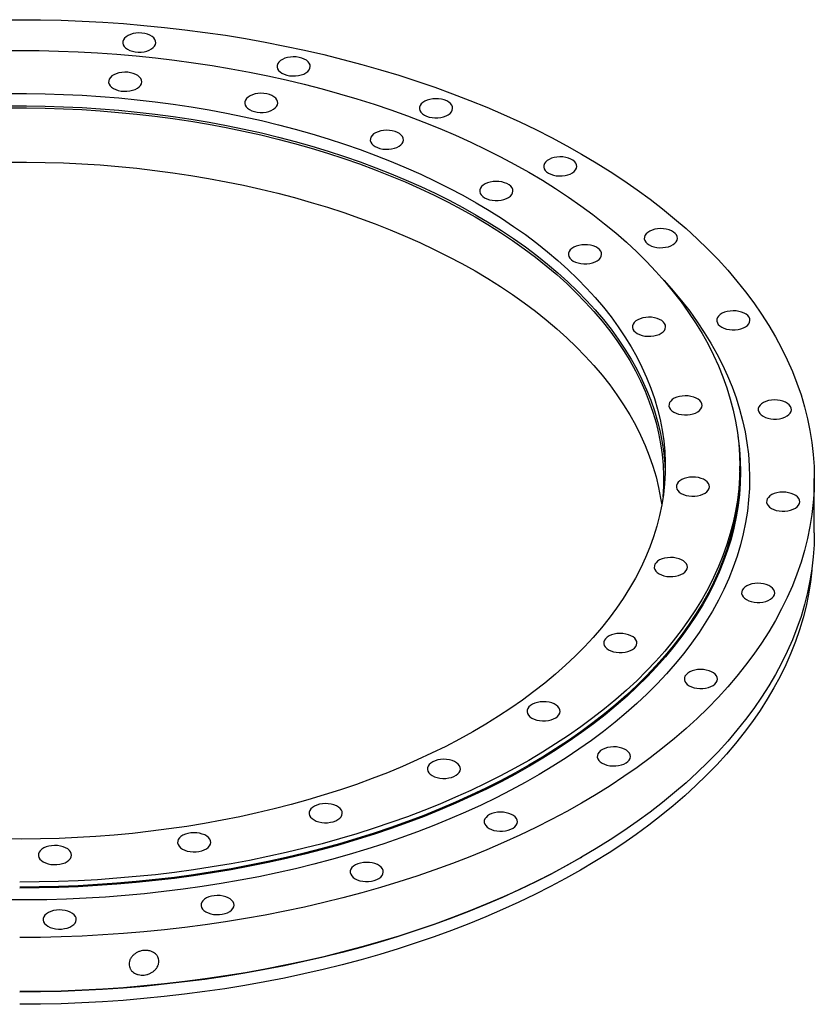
# Model space of a CAD drawing. Header units: millimetres. Extents: x -420 to 5022, y 5168 to 9189.
# Tile 4 of 4: x 3327 to 3854, y 6856 to 7509. Entities that reach past the tile are written whole.
import ezdxf

# ---------------------------------------------------------------- set-up
doc = ezdxf.new("R2010")
doc.units = ezdxf.units.MM
doc.header["$LTSCALE"] = 20

msp = doc.modelspace()

# ---------------------------------------------------------------- linework, layer by layer
at = {"color": 7, "linetype": 'Continuous', "lineweight": 25}
for p, q in [((3804.8, 7209.74), (3804.8, 7213)), ((3854.3, 7168.91), (3854.3, 7204.84)), ((3699.16, 6953.21), (3699.86, 6953.62))]:
    msp.add_line(p, q, dxfattribs=at)
at = {"color": 7, "linetype": 'Continuous', "lineweight": 25, "flags": 128}
for points in [[(3313, 7509.25), (3326.8, 7509.36), (3340.61, 7509.25), (3354.41, 7508.94), (3368.19, 7508.42), (3381.94, 7507.69), (3395.66, 7506.75), (3409.32, 7505.61), (3422.93, 7504.26), (3436.48, 7502.7), (3449.95, 7500.94), (3463.33, 7498.98), (3476.62, 7496.82), (3489.81, 7494.45), (3502.89, 7491.89), (3515.84, 7489.13), (3528.67, 7486.18), (3541.36, 7483.03), (3553.9, 7479.69), (3566.28, 7476.17), (3578.51, 7472.45), (3590.55, 7468.56), (3602.42, 7464.48), (3614.1, 7460.23), (3625.58, 7455.8), (3636.86, 7451.2), (3647.93, 7446.43), (3658.77, 7441.49), (3669.39, 7436.4), (3679.77, 7431.14), (3689.91, 7425.73), (3699.8, 7420.16)], [(3398.42, 7489.71), (3399.93, 7488.98), (3401.65, 7488.42), (3403.51, 7488.05), (3405.45, 7487.87), (3407.43, 7487.89), (3409.36, 7488.12), (3411.19, 7488.55), (3412.86, 7489.15), (3414.31, 7489.92), (3415.51, 7490.83), (3416.4, 7491.84), (3416.97, 7492.93), (3417.19, 7494.06), (3417.06, 7495.2), (3416.58, 7496.3), (3415.76, 7497.34), (3414.64, 7498.27), (3413.24, 7499.08), (3411.62, 7499.73), (3409.83, 7500.2), (3407.92, 7500.48), (3405.95, 7500.55), (3403.99, 7500.42), (3402.1, 7500.1), (3400.34, 7499.58), (3398.77, 7498.89), (3397.44, 7498.05), (3396.39, 7497.09), (3395.66, 7496.03), (3395.26, 7494.91), (3395.22, 7493.78), (3395.53, 7492.65), (3396.18, 7491.58), (3397.15, 7490.59), (3398.42, 7489.71)], [(3313.86, 7488.84), (3326.8, 7488.95), (3339.75, 7488.84), (3352.68, 7488.54), (3365.6, 7488.04), (3378.49, 7487.33), (3391.33, 7486.42), (3404.14, 7485.31), (3416.88, 7484), (3429.56, 7482.49), (3442.16, 7480.79), (3454.68, 7478.89), (3467.11, 7476.79), (3479.43, 7474.5), (3491.64, 7472.02), (3503.73, 7469.35), (3515.69, 7466.49), (3527.51, 7463.44), (3539.19, 7460.21), (3550.7, 7456.8), (3562.06, 7453.21), (3573.24, 7449.45), (3584.24, 7445.51), (3595.05, 7441.4), (3605.67, 7437.12), (3616.08, 7432.68), (3626.28, 7428.08), (3636.25, 7423.32), (3646.01, 7418.4), (3655.52, 7413.34), (3664.8, 7408.12)], [(3500.9, 7473.86), (3502.41, 7473.13), (3504.13, 7472.57), (3505.99, 7472.19), (3507.94, 7472.02), (3509.91, 7472.04), (3511.84, 7472.27), (3513.67, 7472.69), (3515.34, 7473.3), (3516.8, 7474.07), (3517.99, 7474.97), (3518.89, 7475.99), (3519.45, 7477.08), (3519.67, 7478.21), (3519.54, 7479.34), (3519.06, 7480.45), (3518.24, 7481.49), (3517.12, 7482.42), (3515.73, 7483.23), (3514.1, 7483.87), (3512.31, 7484.35), (3510.4, 7484.62), (3508.43, 7484.7), (3506.47, 7484.57), (3504.58, 7484.25), (3502.82, 7483.73), (3501.25, 7483.04), (3499.92, 7482.2), (3498.87, 7481.23), (3498.14, 7480.18), (3497.75, 7479.06), (3497.7, 7477.92), (3498.01, 7476.8), (3498.66, 7475.73), (3499.63, 7474.74), (3500.9, 7473.86)], [(3389.03, 7463.67), (3390.54, 7462.94), (3392.26, 7462.38), (3394.12, 7462), (3396.07, 7461.82), (3398.04, 7461.85), (3399.97, 7462.08), (3401.8, 7462.5), (3403.47, 7463.11), (3404.93, 7463.87), (3406.12, 7464.78), (3407.02, 7465.79), (3407.59, 7466.88), (3407.81, 7468.02), (3407.67, 7469.15), (3407.19, 7470.26), (3406.38, 7471.29), (3405.25, 7472.23), (3403.86, 7473.03), (3402.24, 7473.68), (3400.44, 7474.15), (3398.53, 7474.43), (3396.56, 7474.51), (3394.6, 7474.38), (3392.71, 7474.05), (3390.96, 7473.54), (3389.39, 7472.85), (3388.06, 7472.01), (3387.01, 7471.04), (3386.27, 7469.98), (3385.88, 7468.87), (3385.83, 7467.73), (3386.14, 7466.61), (3386.79, 7465.53), (3387.77, 7464.54), (3389.03, 7463.67)], [(3319.12, 7460.33), (3331.41, 7460.36), (3343.7, 7460.18), (3355.98, 7459.8), (3368.23, 7459.21), (3380.45, 7458.42), (3392.62, 7457.43), (3404.74, 7456.24), (3416.8, 7454.85), (3428.78, 7453.26), (3440.67, 7451.48), (3452.48, 7449.49), (3464.18, 7447.31), (3475.76, 7444.94), (3487.23, 7442.38), (3498.56, 7439.63), (3509.75, 7436.69), (3520.79, 7433.57), (3531.67, 7430.27), (3542.38, 7426.78), (3552.92, 7423.13), (3563.27, 7419.3), (3573.42, 7415.29), (3583.37, 7411.13), (3593.11, 7406.8), (3602.63, 7402.31), (3611.92, 7397.66), (3620.98, 7392.86), (3629.8, 7387.92)], [(3479.4, 7449.69), (3480.91, 7448.96), (3482.62, 7448.4), (3484.49, 7448.02), (3486.43, 7447.84), (3488.41, 7447.87), (3490.34, 7448.1), (3492.17, 7448.52), (3493.84, 7449.13), (3495.29, 7449.9), (3496.49, 7450.8), (3497.38, 7451.82), (3497.95, 7452.91), (3498.17, 7454.04), (3498.04, 7455.17), (3497.56, 7456.28), (3496.74, 7457.31), (3495.62, 7458.25), (3494.22, 7459.05), (3492.6, 7459.7), (3490.81, 7460.17), (3488.89, 7460.45), (3486.93, 7460.53), (3484.97, 7460.4), (3483.08, 7460.07), (3481.32, 7459.56), (3479.75, 7458.87), (3478.42, 7458.03), (3477.37, 7457.06), (3476.64, 7456.01), (3476.24, 7454.89), (3476.2, 7453.75), (3476.51, 7452.63), (3477.16, 7451.55), (3478.13, 7450.56), (3479.4, 7449.69)], [(3595.43, 7446.06), (3596.94, 7445.33), (3598.66, 7444.76), (3600.52, 7444.39), (3602.47, 7444.21), (3604.44, 7444.24), (3606.37, 7444.46), (3608.2, 7444.89), (3609.87, 7445.49), (3611.33, 7446.26), (3612.52, 7447.17), (3613.42, 7448.18), (3613.99, 7449.27), (3614.21, 7450.4), (3614.07, 7451.54), (3613.59, 7452.64), (3612.78, 7453.68), (3611.65, 7454.62), (3610.26, 7455.42), (3608.64, 7456.07), (3606.84, 7456.54), (3604.93, 7456.82), (3602.96, 7456.89), (3601, 7456.77), (3599.11, 7456.44), (3597.36, 7455.92), (3595.79, 7455.23), (3594.46, 7454.39), (3593.41, 7453.43), (3592.67, 7452.37), (3592.28, 7451.26), (3592.23, 7450.12), (3592.54, 7448.99), (3593.19, 7447.92), (3594.17, 7446.93), (3595.43, 7446.06)], [(3319.12, 7452.17), (3331.41, 7452.19), (3343.7, 7452.01), (3355.98, 7451.63), (3368.23, 7451.05), (3380.45, 7450.26), (3392.62, 7449.27), (3404.74, 7448.08), (3416.8, 7446.69), (3428.78, 7445.1), (3440.67, 7443.31), (3452.48, 7441.33), (3464.18, 7439.15), (3475.76, 7436.78), (3487.23, 7434.21), (3498.56, 7431.46), (3509.75, 7428.53), (3520.79, 7425.4), (3531.67, 7422.1), (3542.38, 7418.62), (3552.92, 7414.96), (3563.27, 7411.13), (3573.42, 7407.13), (3583.37, 7402.96), (3593.11, 7398.63), (3602.63, 7394.14), (3611.92, 7389.5), (3620.98, 7384.7), (3629.8, 7379.75)], [(3319.14, 7450.77), (3331.4, 7450.8), (3343.66, 7450.62), (3355.91, 7450.24), (3368.13, 7449.66), (3380.32, 7448.87), (3392.47, 7447.88), (3404.56, 7446.69), (3416.59, 7445.31), (3428.54, 7443.72), (3440.41, 7441.94), (3452.18, 7439.96), (3463.86, 7437.78), (3475.42, 7435.42), (3486.85, 7432.86), (3498.16, 7430.12), (3509.32, 7427.19), (3520.34, 7424.07), (3531.19, 7420.78), (3541.88, 7417.3), (3552.39, 7413.65), (3562.71, 7409.83), (3572.84, 7405.84), (3582.77, 7401.68), (3592.49, 7397.36), (3601.99, 7392.88), (3611.26, 7388.25), (3620.3, 7383.46), (3629.09, 7378.53)], [(3562.75, 7425.17), (3564.27, 7424.44), (3565.98, 7423.88), (3567.84, 7423.5), (3569.79, 7423.33), (3571.76, 7423.35), (3573.69, 7423.58), (3575.52, 7424), (3577.19, 7424.61), (3578.65, 7425.38), (3579.84, 7426.28), (3580.74, 7427.3), (3581.31, 7428.39), (3581.53, 7429.52), (3581.39, 7430.65), (3580.91, 7431.76), (3580.1, 7432.8), (3578.97, 7433.73), (3577.58, 7434.54), (3575.96, 7435.18), (3574.16, 7435.66), (3572.25, 7435.93), (3570.28, 7436.01), (3568.32, 7435.88), (3566.44, 7435.56), (3564.68, 7435.04), (3563.11, 7434.35), (3561.78, 7433.51), (3560.73, 7432.54), (3559.99, 7431.49), (3559.6, 7430.37), (3559.56, 7429.23), (3559.86, 7428.11), (3560.52, 7427.04), (3561.49, 7426.05), (3562.75, 7425.17)], [(3699.8, 7420.16), (3709.44, 7414.45), (3718.81, 7408.6), (3727.92, 7402.61), (3736.75, 7396.48), (3745.3, 7390.22), (3753.56, 7383.83), (3761.53, 7377.32), (3769.2, 7370.69), (3776.57, 7363.95), (3783.63, 7357.1), (3790.38, 7350.14), (3796.81, 7343.09), (3802.92, 7335.94), (3808.7, 7328.7), (3814.15, 7321.37), (3819.27, 7313.97), (3824.05, 7306.49), (3828.49, 7298.94), (3832.58, 7291.33), (3836.33, 7283.65), (3839.73, 7275.93), (3842.78, 7268.15), (3845.47, 7260.33), (3847.81, 7252.47), (3849.79, 7244.58), (3851.41, 7236.67), (3852.68, 7228.73), (3853.58, 7220.77), (3854.12, 7212.81), (3854.3, 7204.84), (3854.12, 7196.87), (3853.58, 7188.9), (3852.68, 7180.94), (3851.41, 7173.01), (3849.79, 7165.09), (3847.81, 7157.2), (3845.47, 7149.34), (3842.78, 7141.52), (3839.73, 7133.75), (3836.33, 7126.02), (3832.58, 7118.35), (3828.49, 7110.74), (3824.05, 7103.19), (3819.27, 7095.71), (3814.15, 7088.3), (3808.7, 7080.98), (3802.92, 7073.74), (3796.81, 7066.59), (3790.38, 7059.53), (3783.63, 7052.58), (3776.57, 7045.73), (3769.2, 7038.98), (3761.53, 7032.36), (3753.56, 7025.85), (3745.3, 7019.46), (3736.75, 7013.2), (3727.92, 7007.07), (3718.81, 7001.07), (3709.44, 6995.22), (3699.8, 6989.51), (3689.91, 6983.95), (3679.77, 6978.54), (3669.39, 6973.28), (3658.77, 6968.18), (3647.93, 6963.25), (3636.86, 6958.48), (3625.58, 6953.87), (3614.1, 6949.45), (3602.42, 6945.19), (3590.55, 6941.12), (3578.51, 6937.22), (3566.28, 6933.51), (3553.9, 6929.98), (3541.36, 6926.64), (3528.67, 6923.5), (3515.84, 6920.54), (3502.89, 6917.78), (3489.81, 6915.22), (3476.62, 6912.86), (3463.33, 6910.69), (3449.95, 6908.73), (3436.48, 6906.97), (3422.93, 6905.42), (3409.32, 6904.07), (3395.66, 6902.92), (3381.94, 6901.99), (3368.19, 6901.26), (3354.41, 6900.74), (3340.61, 6900.42), (3326.8, 6900.32)], [(3677.88, 7407.51), (3679.4, 7406.78), (3681.11, 7406.22), (3682.97, 7405.84), (3684.92, 7405.66), (3686.89, 7405.69), (3688.82, 7405.92), (3690.65, 7406.34), (3692.32, 7406.95), (3693.78, 7407.72), (3694.97, 7408.62), (3695.87, 7409.64), (3696.44, 7410.73), (3696.66, 7411.86), (3696.53, 7412.99), (3696.04, 7414.1), (3695.23, 7415.13), (3694.11, 7416.07), (3692.71, 7416.88), (3691.09, 7417.52), (3689.29, 7417.99), (3687.38, 7418.27), (3685.41, 7418.35), (3683.45, 7418.22), (3681.57, 7417.89), (3679.81, 7417.38), (3678.24, 7416.69), (3676.91, 7415.85), (3675.86, 7414.88), (3675.13, 7413.83), (3674.73, 7412.71), (3674.69, 7411.57), (3674.99, 7410.45), (3675.65, 7409.37), (3676.62, 7408.38), (3677.88, 7407.51)], [(3319.14, 7414.84), (3331.4, 7414.87), (3343.66, 7414.69), (3355.91, 7414.31), (3368.13, 7413.73), (3380.32, 7412.94), (3392.47, 7411.95), (3404.56, 7410.77), (3416.59, 7409.38), (3428.54, 7407.79), (3440.41, 7406.01), (3452.18, 7404.03), (3463.86, 7401.86), (3475.42, 7399.49), (3486.85, 7396.94), (3498.16, 7394.19), (3509.32, 7391.26), (3520.34, 7388.15), (3531.19, 7384.85), (3541.88, 7381.38), (3552.39, 7377.73), (3562.71, 7373.9), (3572.84, 7369.91), (3582.77, 7365.76), (3592.49, 7361.43), (3601.99, 7356.96), (3611.26, 7352.32), (3620.3, 7347.53), (3629.09, 7342.6)], [(3664.8, 7408.12), (3673.83, 7402.77), (3682.6, 7397.27), (3691.12, 7391.64), (3699.36, 7385.88), (3707.34, 7380), (3715.03, 7373.99), (3722.44, 7367.86), (3729.56, 7361.62), (3736.38, 7355.27), (3742.91, 7348.81), (3749.12, 7342.26), (3755.03, 7335.61), (3760.63, 7328.87), (3765.9, 7322.04), (3770.86, 7315.14), (3775.48, 7308.16), (3779.78, 7301.11), (3783.75, 7294), (3787.38, 7286.83), (3790.68, 7279.6), (3793.63, 7272.32), (3796.24, 7265), (3798.51, 7257.65), (3800.43, 7250.25), (3802, 7242.84), (3803.23, 7235.4), (3804.1, 7227.94), (3804.63, 7220.47), (3804.8, 7213), (3804.63, 7205.53), (3804.1, 7198.06), (3803.23, 7190.61), (3802, 7183.17), (3800.43, 7175.75), (3798.51, 7168.36), (3796.24, 7161), (3793.63, 7153.68), (3790.68, 7146.41), (3787.38, 7139.18), (3783.75, 7132.01), (3779.78, 7124.89), (3775.48, 7117.84), (3770.86, 7110.87), (3765.9, 7103.96), (3760.63, 7097.14), (3755.03, 7090.4), (3749.12, 7083.75), (3742.91, 7077.19), (3736.38, 7070.74), (3729.56, 7064.39), (3722.44, 7058.15), (3715.03, 7052.02), (3707.34, 7046.01), (3699.36, 7040.12), (3691.12, 7034.36), (3682.6, 7028.73), (3673.83, 7023.24), (3664.8, 7017.88), (3655.52, 7012.67), (3646.01, 7007.6), (3636.25, 7002.69), (3626.28, 6997.93), (3616.08, 6993.33), (3605.67, 6988.88), (3595.05, 6984.61), (3584.24, 6980.5), (3573.24, 6976.56), (3562.06, 6972.79), (3550.7, 6969.2), (3539.19, 6965.79), (3527.51, 6962.56), (3515.69, 6959.52), (3503.73, 6956.66), (3491.64, 6953.99), (3479.43, 6951.5), (3467.11, 6949.21), (3454.68, 6947.12), (3442.16, 6945.22), (3429.56, 6943.51), (3416.88, 6942), (3404.14, 6940.69), (3391.33, 6939.59), (3378.49, 6938.68), (3365.6, 6937.97), (3352.68, 6937.46), (3339.75, 6937.16), (3326.8, 6937.06)], [(3635.46, 7391.18), (3636.97, 7390.45), (3638.69, 7389.89), (3640.55, 7389.52), (3642.49, 7389.34), (3644.47, 7389.36), (3646.4, 7389.59), (3648.23, 7390.02), (3649.9, 7390.62), (3651.35, 7391.39), (3652.55, 7392.3), (3653.44, 7393.31), (3654.01, 7394.4), (3654.23, 7395.53), (3654.1, 7396.67), (3653.62, 7397.77), (3652.8, 7398.81), (3651.68, 7399.74), (3650.28, 7400.55), (3648.66, 7401.2), (3646.87, 7401.67), (3644.96, 7401.95), (3642.99, 7402.02), (3641.03, 7401.89), (3639.14, 7401.57), (3637.38, 7401.05), (3635.81, 7400.36), (3634.48, 7399.52), (3633.43, 7398.56), (3632.7, 7397.5), (3632.3, 7396.38), (3632.26, 7395.25), (3632.57, 7394.12), (3633.22, 7393.05), (3634.19, 7392.06), (3635.46, 7391.18)], [(3629.8, 7387.92), (3638.37, 7382.83), (3646.68, 7377.6), (3654.72, 7372.23), (3662.5, 7366.74), (3670, 7361.12), (3677.22, 7355.37), (3684.15, 7349.51), (3690.79, 7343.54), (3697.13, 7337.45), (3703.16, 7331.27), (3708.88, 7324.99), (3714.29, 7318.62), (3719.38, 7312.16), (3724.14, 7305.61), (3728.58, 7299), (3732.69, 7292.31), (3736.46, 7285.55), (3739.9, 7278.74), (3742.99, 7271.87), (3745.75, 7264.95), (3748.16, 7257.99), (3750.22, 7251), (3751.93, 7243.97), (3753.3, 7236.92), (3754.31, 7229.85), (3754.97, 7222.76), (3755.28, 7215.66), (3755.24, 7208.57), (3754.84, 7201.47), (3754.09, 7194.39), (3752.99, 7187.32), (3751.54, 7180.27), (3749.74, 7173.25), (3747.59, 7166.27), (3745.09, 7159.32), (3742.25, 7152.41), (3739.07, 7145.56), (3735.55, 7138.76), (3731.69, 7132.02), (3727.5, 7125.35), (3722.98, 7118.75), (3718.13, 7112.23), (3712.96, 7105.79), (3707.48, 7099.44), (3701.68, 7093.18), (3695.57, 7087.02), (3689.16, 7080.97), (3682.45, 7075.02), (3675.44, 7069.19), (3668.15, 7063.47), (3660.58, 7057.88), (3652.74, 7052.42), (3644.62, 7047.09), (3636.25, 7041.89), (3627.62, 7036.84), (3618.74, 7031.93), (3609.62, 7027.17), (3600.27, 7022.56), (3590.7, 7018.11), (3580.9, 7013.82), (3570.9, 7009.69), (3560.7, 7005.74), (3550.3, 7001.95), (3539.72, 6998.33), (3528.97, 6994.9), (3518.05, 6991.64), (3506.97, 6988.56), (3495.74, 6985.67), (3484.37, 6982.97), (3472.88, 6980.45), (3461.26, 6978.13), (3449.54, 6976), (3437.71, 6974.06), (3425.79, 6972.33), (3413.79, 6970.79), (3401.72, 6969.44), (3389.58, 6968.3), (3377.4, 6967.37), (3365.17, 6966.63), (3352.91, 6966.09), (3340.63, 6965.76), (3328.34, 6965.64), (3316.05, 6965.71)], [(3629.09, 7378.53), (3637.64, 7373.45), (3645.93, 7368.23), (3653.96, 7362.88), (3661.72, 7357.4), (3669.2, 7351.79), (3676.4, 7346.06), (3683.32, 7340.21), (3689.94, 7334.25), (3696.26, 7328.18), (3702.28, 7322.01), (3707.99, 7315.75), (3713.38, 7309.39), (3718.46, 7302.94), (3723.21, 7296.42), (3727.64, 7289.81), (3731.74, 7283.14), (3735.5, 7276.4), (3738.93, 7269.6), (3742.02, 7262.75), (3744.77, 7255.85), (3747.17, 7248.91), (3749.23, 7241.93), (3750.94, 7234.92), (3752.3, 7227.88), (3753.31, 7220.82), (3753.97, 7213.75), (3754.28, 7206.68), (3754.24, 7199.6), (3753.85, 7192.63)], [(3629.8, 7379.75), (3638.37, 7374.66), (3646.68, 7369.43), (3654.72, 7364.07), (3662.5, 7358.57), (3670, 7352.95), (3677.22, 7347.21), (3684.15, 7341.34), (3690.79, 7335.37), (3697.13, 7329.29), (3703.16, 7323.1), (3708.88, 7316.82), (3714.29, 7310.45), (3719.38, 7303.99), (3724.14, 7297.45), (3728.58, 7290.83), (3732.69, 7284.14), (3736.46, 7277.39), (3739.9, 7270.57), (3742.99, 7263.7), (3745.75, 7256.79), (3748.16, 7249.83), (3750.22, 7242.83), (3751.93, 7235.81), (3753.3, 7228.75), (3754.31, 7221.68), (3754.97, 7214.59), (3755.25, 7208.92)], [(3744.65, 7359.91), (3746.17, 7359.18), (3747.88, 7358.62), (3749.74, 7358.24), (3751.69, 7358.07), (3753.66, 7358.09), (3755.59, 7358.32), (3757.42, 7358.74), (3759.09, 7359.35), (3760.55, 7360.12), (3761.74, 7361.02), (3762.64, 7362.04), (3763.21, 7363.13), (3763.43, 7364.26), (3763.29, 7365.4), (3762.81, 7366.5), (3762, 7367.54), (3760.87, 7368.47), (3759.48, 7369.28), (3757.86, 7369.92), (3756.06, 7370.4), (3754.15, 7370.67), (3752.18, 7370.75), (3750.22, 7370.62), (3748.33, 7370.3), (3746.58, 7369.78), (3745.01, 7369.09), (3743.68, 7368.25), (3742.63, 7367.28), (3741.89, 7366.23), (3741.5, 7365.11), (3741.45, 7363.97), (3741.76, 7362.85), (3742.41, 7361.78), (3743.39, 7360.79), (3744.65, 7359.91)], [(3694.33, 7349.21), (3695.85, 7348.48), (3697.56, 7347.92), (3699.42, 7347.54), (3701.37, 7347.37), (3703.34, 7347.39), (3705.27, 7347.62), (3707.1, 7348.04), (3708.77, 7348.65), (3710.23, 7349.42), (3711.42, 7350.32), (3712.32, 7351.34), (3712.89, 7352.43), (3713.11, 7353.56), (3712.97, 7354.7), (3712.49, 7355.8), (3711.68, 7356.84), (3710.55, 7357.77), (3709.16, 7358.58), (3707.54, 7359.23), (3705.74, 7359.7), (3703.83, 7359.97), (3701.86, 7360.05), (3699.9, 7359.92), (3698.01, 7359.6), (3696.26, 7359.08), (3694.69, 7358.39), (3693.36, 7357.55), (3692.31, 7356.59), (3691.57, 7355.53), (3691.18, 7354.41), (3691.13, 7353.28), (3691.44, 7352.15), (3692.09, 7351.08), (3693.07, 7350.09), (3694.33, 7349.21)], [(3753.02, 7337.92), (3754.58, 7336.25), (3760.55, 7329.54), (3766.22, 7322.74), (3771.56, 7315.86), (3776.58, 7308.9), (3781.27, 7301.86), (3785.64, 7294.75), (3789.66, 7287.58), (3793.36, 7280.34), (3796.71, 7273.05), (3799.72, 7265.71), (3802.39, 7258.33), (3804.71, 7250.91), (3806.68, 7243.45), (3808.31, 7235.97), (3809.58, 7228.46), (3810.51, 7220.94), (3811.08, 7213.4), (3811.3, 7205.86), (3811.17, 7198.32), (3810.69, 7190.78), (3809.85, 7183.26), (3808.66, 7175.75), (3807.12, 7168.26), (3805.24, 7160.79), (3803, 7153.36), (3800.42, 7145.97), (3797.49, 7138.62), (3794.23, 7131.31), (3790.62, 7124.07), (3786.67, 7116.88), (3782.39, 7109.75), (3777.78, 7102.69), (3772.85, 7095.71), (3767.58, 7088.81), (3762, 7081.99), (3756.1, 7075.26), (3749.89, 7068.62), (3743.37, 7062.09), (3736.54, 7055.66), (3729.42, 7049.33), (3722.01, 7043.12), (3714.31, 7037.03), (3706.33, 7031.06), (3698.07, 7025.21), (3689.54, 7019.5), (3680.75, 7013.92), (3671.7, 7008.48), (3662.4, 7003.18), (3652.85, 6998.03), (3643.07, 6993.03), (3633.06, 6988.19), (3622.83, 6983.5), (3612.38, 6978.97), (3601.72, 6974.61), (3590.86, 6970.41), (3579.82, 6966.39), (3568.58, 6962.54), (3557.17, 6958.86), (3545.6, 6955.37), (3533.86, 6952.05), (3521.98, 6948.92), (3509.95, 6945.98), (3497.79, 6943.22), (3485.5, 6940.65), (3473.1, 6938.28), (3460.59, 6936.1), (3447.99, 6934.11), (3435.3, 6932.33), (3422.53, 6930.74), (3409.69, 6929.35), (3396.78, 6928.16), (3383.83, 6927.17), (3370.84, 6926.38), (3357.81, 6925.8), (3344.76, 6925.42), (3331.7, 6925.24), (3318.64, 6925.26)], [(3629.09, 7342.6), (3637.64, 7337.52), (3645.93, 7332.3), (3653.96, 7326.95), (3661.72, 7321.47), (3669.2, 7315.86), (3676.4, 7310.13), (3683.32, 7304.28), (3689.94, 7298.32), (3696.26, 7292.25), (3702.28, 7286.08), (3707.99, 7279.82), (3713.38, 7273.46), (3718.46, 7267.01), (3723.21, 7260.49), (3727.64, 7253.88), (3731.74, 7247.21), (3735.5, 7240.47), (3738.93, 7233.68), (3742.02, 7226.82), (3744.77, 7219.92), (3747.17, 7212.98), (3749.23, 7206), (3750.94, 7198.99), (3752.3, 7191.95), (3753, 7187.37)], [(3736.8, 7301.09), (3738.32, 7300.36), (3740.03, 7299.8), (3741.89, 7299.42), (3743.84, 7299.25), (3745.81, 7299.27), (3747.75, 7299.5), (3749.58, 7299.92), (3751.25, 7300.53), (3752.7, 7301.3), (3753.9, 7302.2), (3754.79, 7303.22), (3755.36, 7304.31), (3755.58, 7305.44), (3755.45, 7306.58), (3754.96, 7307.68), (3754.15, 7308.72), (3753.03, 7309.65), (3751.63, 7310.46), (3750.01, 7311.1), (3748.21, 7311.58), (3746.3, 7311.85), (3744.33, 7311.93), (3742.38, 7311.8), (3740.49, 7311.48), (3738.73, 7310.96), (3737.16, 7310.27), (3735.83, 7309.43), (3734.78, 7308.46), (3734.05, 7307.41), (3733.65, 7306.29), (3733.61, 7305.15), (3733.91, 7304.03), (3734.57, 7302.96), (3735.54, 7301.97), (3736.8, 7301.09)], [(3792.82, 7305.34), (3794.33, 7304.61), (3796.05, 7304.05), (3797.91, 7303.67), (3799.86, 7303.49), (3801.83, 7303.52), (3803.76, 7303.75), (3805.59, 7304.17), (3807.26, 7304.78), (3808.72, 7305.55), (3809.91, 7306.45), (3810.81, 7307.47), (3811.37, 7308.56), (3811.59, 7309.69), (3811.46, 7310.82), (3810.98, 7311.93), (3810.16, 7312.96), (3809.04, 7313.9), (3807.65, 7314.7), (3806.02, 7315.35), (3804.23, 7315.82), (3802.32, 7316.1), (3800.35, 7316.18), (3798.39, 7316.05), (3796.5, 7315.72), (3794.74, 7315.21), (3793.17, 7314.52), (3791.84, 7313.68), (3790.8, 7312.71), (3790.06, 7311.66), (3789.67, 7310.54), (3789.62, 7309.4), (3789.93, 7308.28), (3790.58, 7307.2), (3791.55, 7306.21), (3792.82, 7305.34)], [(3761.02, 7248.92), (3762.53, 7248.2), (3764.25, 7247.63), (3766.11, 7247.26), (3768.05, 7247.08), (3770.03, 7247.1), (3771.96, 7247.33), (3773.79, 7247.76), (3775.46, 7248.36), (3776.91, 7249.13), (3778.11, 7250.04), (3779, 7251.05), (3779.57, 7252.14), (3779.79, 7253.27), (3779.66, 7254.41), (3779.18, 7255.51), (3778.36, 7256.55), (3777.24, 7257.48), (3775.84, 7258.29), (3774.22, 7258.94), (3772.43, 7259.41), (3770.52, 7259.69), (3768.55, 7259.76), (3766.59, 7259.64), (3764.7, 7259.31), (3762.94, 7258.79), (3761.37, 7258.1), (3760.04, 7257.26), (3758.99, 7256.3), (3758.26, 7255.24), (3757.86, 7254.13), (3757.82, 7252.99), (3758.13, 7251.86), (3758.78, 7250.79), (3759.75, 7249.8), (3761.02, 7248.92)], [(3820.28, 7246.18), (3821.79, 7245.45), (3823.51, 7244.89), (3825.37, 7244.51), (3827.32, 7244.33), (3829.29, 7244.36), (3831.22, 7244.59), (3833.05, 7245.01), (3834.72, 7245.62), (3836.18, 7246.38), (3837.37, 7247.29), (3838.27, 7248.3), (3838.83, 7249.39), (3839.05, 7250.53), (3838.92, 7251.66), (3838.44, 7252.77), (3837.62, 7253.8), (3836.5, 7254.74), (3835.11, 7255.54), (3833.48, 7256.19), (3831.69, 7256.66), (3829.78, 7256.94), (3827.81, 7257.02), (3825.85, 7256.89), (3823.96, 7256.56), (3822.2, 7256.05), (3820.63, 7255.36), (3819.3, 7254.52), (3818.26, 7253.55), (3817.52, 7252.49), (3817.13, 7251.38), (3817.08, 7250.24), (3817.39, 7249.12), (3818.04, 7248.04), (3819.01, 7247.05), (3820.28, 7246.18)], [(3803.57, 7232.85), (3803.73, 7231.75), (3804.6, 7224.28), (3805.13, 7216.81), (3805.3, 7209.33), (3805.13, 7201.85), (3804.6, 7194.37), (3803.73, 7186.91), (3802.5, 7179.46), (3800.92, 7172.04), (3799, 7164.64), (3796.73, 7157.27), (3794.12, 7149.95), (3791.16, 7142.66), (3787.86, 7135.43), (3784.23, 7128.25), (3780.26, 7121.13), (3775.95, 7114.07), (3771.32, 7107.08), (3766.36, 7100.17), (3761.08, 7093.34), (3755.48, 7086.59), (3749.56, 7079.94), (3743.34, 7073.38), (3736.81, 7066.92), (3729.98, 7060.56), (3722.85, 7054.31), (3715.44, 7048.18), (3707.73, 7042.16), (3699.75, 7036.27), (3691.5, 7030.5), (3682.98, 7024.86), (3674.19, 7019.36), (3665.15, 7014), (3655.87, 7008.78), (3646.34, 7003.71), (3636.58, 6998.79), (3626.59, 6994.03), (3616.38, 6989.42), (3605.96, 6984.98), (3595.33, 6980.69), (3584.51, 6976.58), (3573.5, 6972.64), (3562.3, 6968.87), (3550.94, 6965.27), (3539.41, 6961.86), (3527.72, 6958.63), (3515.89, 6955.58), (3503.92, 6952.71), (3491.81, 6950.04), (3479.59, 6947.56), (3467.25, 6945.26), (3454.82, 6943.16), (3442.28, 6941.26), (3429.67, 6939.55), (3416.98, 6938.04), (3404.22, 6936.73), (3391.4, 6935.62), (3378.54, 6934.72), (3365.64, 6934.01), (3352.71, 6933.5), (3339.76, 6933.2), (3326.8, 6933.1)], [(3804.8, 7209.74), (3804.63, 7202.26), (3804.1, 7194.8), (3803.23, 7187.34), (3802, 7179.9), (3800.43, 7172.48), (3798.51, 7165.09), (3796.24, 7157.74), (3793.63, 7150.42), (3790.68, 7143.14), (3787.38, 7135.91), (3783.75, 7128.74), (3779.78, 7121.63), (3775.48, 7114.58), (3770.86, 7107.6), (3765.9, 7100.69), (3760.63, 7093.87), (3755.03, 7087.13), (3749.12, 7080.48), (3742.91, 7073.93), (3736.38, 7067.47), (3729.56, 7061.12), (3722.44, 7054.88), (3715.03, 7048.75), (3707.34, 7042.74), (3699.36, 7036.85), (3691.12, 7031.09), (3682.6, 7025.46), (3673.83, 7019.97), (3664.8, 7014.61), (3655.52, 7009.4), (3646.01, 7004.34), (3636.25, 6999.42), (3626.28, 6994.66), (3616.08, 6990.06), (3605.67, 6985.62), (3595.05, 6981.34), (3584.24, 6977.23), (3573.24, 6973.29), (3562.06, 6969.53), (3550.7, 6965.94), (3539.19, 6962.53), (3527.51, 6959.3), (3515.69, 6956.25), (3503.73, 6953.39), (3491.64, 6950.72), (3479.43, 6948.24), (3467.11, 6945.95), (3454.68, 6943.85), (3442.16, 6941.95), (3429.56, 6940.24), (3416.88, 6938.74), (3404.14, 6937.43), (3391.33, 6936.32), (3378.49, 6935.41), (3365.6, 6934.7), (3352.68, 6934.2), (3339.75, 6933.89), (3326.8, 6933.79)], [(3765.91, 7194.99), (3767.43, 7194.26), (3769.14, 7193.7), (3771, 7193.32), (3772.95, 7193.15), (3774.92, 7193.17), (3776.85, 7193.4), (3778.68, 7193.82), (3780.35, 7194.43), (3781.81, 7195.2), (3783, 7196.1), (3783.9, 7197.12), (3784.47, 7198.21), (3784.69, 7199.34), (3784.56, 7200.48), (3784.07, 7201.58), (3783.26, 7202.62), (3782.14, 7203.55), (3780.74, 7204.36), (3779.12, 7205.01), (3777.32, 7205.48), (3775.41, 7205.75), (3773.44, 7205.83), (3771.48, 7205.7), (3769.6, 7205.38), (3767.84, 7204.86), (3766.27, 7204.17), (3764.94, 7203.33), (3763.89, 7202.37), (3763.16, 7201.31), (3762.76, 7200.19), (3762.72, 7199.06), (3763.02, 7197.93), (3763.68, 7196.86), (3764.65, 7195.87), (3765.91, 7194.99)], [(3825.83, 7185.01), (3827.34, 7184.28), (3829.06, 7183.72), (3830.92, 7183.35), (3832.87, 7183.17), (3834.84, 7183.19), (3836.77, 7183.42), (3838.6, 7183.85), (3840.27, 7184.45), (3841.73, 7185.22), (3842.92, 7186.13), (3843.82, 7187.14), (3844.39, 7188.23), (3844.61, 7189.36), (3844.47, 7190.5), (3843.99, 7191.6), (3843.18, 7192.64), (3842.05, 7193.57), (3840.66, 7194.38), (3839.04, 7195.03), (3837.24, 7195.5), (3835.33, 7195.78), (3833.36, 7195.85), (3831.4, 7195.73), (3829.51, 7195.4), (3827.76, 7194.88), (3826.19, 7194.19), (3824.86, 7193.35), (3823.81, 7192.39), (3823.07, 7191.33), (3822.68, 7190.22), (3822.63, 7189.08), (3822.94, 7187.95), (3823.59, 7186.88), (3824.57, 7185.89), (3825.83, 7185.01)], [(3854.3, 7168.91), (3854.12, 7160.94), (3853.58, 7152.97), (3852.68, 7145.02), (3851.41, 7137.08), (3849.79, 7129.16), (3847.81, 7121.27), (3845.47, 7113.42), (3842.78, 7105.6), (3839.73, 7097.82), (3836.33, 7090.09), (3832.58, 7082.42), (3828.49, 7074.81), (3824.05, 7067.26), (3819.27, 7059.78), (3814.15, 7052.37), (3808.7, 7045.05), (3802.92, 7037.81), (3796.81, 7030.66), (3790.38, 7023.61), (3783.63, 7016.65), (3776.57, 7009.8), (3769.2, 7003.06), (3761.53, 6996.43), (3753.56, 6989.92), (3745.3, 6983.53), (3736.75, 6977.27), (3727.92, 6971.14), (3718.81, 6965.15), (3709.44, 6959.29), (3699.8, 6953.58), (3689.91, 6948.02), (3679.77, 6942.61), (3669.39, 6937.35), (3658.77, 6932.25), (3647.93, 6927.32), (3636.86, 6922.55), (3625.58, 6917.95), (3614.1, 6913.52), (3602.42, 6909.26), (3590.55, 6905.19), (3578.51, 6901.29), (3566.28, 6897.58), (3553.9, 6894.05), (3541.36, 6890.72), (3528.67, 6887.57), (3515.84, 6884.62), (3502.89, 6881.86), (3489.81, 6879.29), (3476.62, 6876.93), (3463.33, 6874.77), (3449.95, 6872.8), (3436.48, 6871.04), (3422.93, 6869.49), (3409.32, 6868.14), (3395.66, 6867), (3381.94, 6866.06), (3368.19, 6865.33), (3354.41, 6864.81), (3340.61, 6864.49), (3326.8, 6864.39)], [(3751.28, 7141.65), (3752.79, 7140.92), (3754.51, 7140.36), (3756.37, 7139.98), (3758.32, 7139.8), (3760.29, 7139.83), (3762.22, 7140.06), (3764.05, 7140.48), (3765.72, 7141.09), (3767.18, 7141.86), (3768.37, 7142.76), (3769.27, 7143.78), (3769.83, 7144.87), (3770.05, 7146), (3769.92, 7147.13), (3769.44, 7148.24), (3768.62, 7149.27), (3767.5, 7150.21), (3766.11, 7151.01), (3764.48, 7151.66), (3762.69, 7152.13), (3760.78, 7152.41), (3758.81, 7152.49), (3756.85, 7152.36), (3754.96, 7152.03), (3753.2, 7151.52), (3751.63, 7150.83), (3750.3, 7149.99), (3749.26, 7149.02), (3748.52, 7147.97), (3748.13, 7146.85), (3748.08, 7145.71), (3748.39, 7144.59), (3749.04, 7143.51), (3750.01, 7142.52), (3751.28, 7141.65)], [(3852.66, 7144.86), (3852.58, 7144.02), (3851.68, 7136.08), (3850.42, 7128.16), (3848.8, 7120.25), (3846.82, 7112.38), (3844.49, 7104.54), (3841.8, 7096.73), (3838.76, 7088.97), (3835.36, 7081.26), (3831.62, 7073.6), (3827.54, 7066), (3823.11, 7058.47), (3818.33, 7051), (3813.23, 7043.61), (3807.79, 7036.3), (3802.02, 7029.08), (3795.92, 7021.94), (3789.5, 7014.9), (3782.77, 7007.96), (3775.72, 7001.12), (3768.36, 6994.39), (3760.71, 6987.77), (3752.75, 6981.27), (3744.5, 6974.9), (3735.97, 6968.65), (3727.16, 6962.53), (3718.07, 6956.55), (3708.71, 6950.71), (3699.1, 6945.01), (3689.22, 6939.46), (3679.1, 6934.05), (3668.74, 6928.81), (3658.14, 6923.72), (3647.32, 6918.79), (3636.27, 6914.03), (3625.02, 6909.44), (3613.56, 6905.02), (3601.9, 6900.77), (3590.05, 6896.71), (3578.03, 6892.82), (3565.83, 6889.11), (3553.47, 6885.59), (3540.95, 6882.26), (3528.29, 6879.12), (3515.49, 6876.17), (3502.55, 6873.42), (3489.5, 6870.86), (3476.34, 6868.5), (3463.07, 6866.34), (3449.71, 6864.38), (3436.27, 6862.63), (3422.75, 6861.07), (3409.17, 6859.73), (3395.53, 6858.59), (3381.84, 6857.65), (3368.11, 6856.92), (3354.36, 6856.4), (3340.59, 6856.09), (3326.8, 6855.99)], [(3809.23, 7124.52), (3810.75, 7123.79), (3812.46, 7123.23), (3814.32, 7122.85), (3816.27, 7122.67), (3818.24, 7122.7), (3820.18, 7122.93), (3822.01, 7123.35), (3823.68, 7123.96), (3825.13, 7124.73), (3826.33, 7125.63), (3827.22, 7126.65), (3827.79, 7127.74), (3828.01, 7128.87), (3827.88, 7130), (3827.39, 7131.11), (3826.58, 7132.14), (3825.46, 7133.08), (3824.06, 7133.88), (3822.44, 7134.53), (3820.64, 7135), (3818.73, 7135.28), (3816.76, 7135.36), (3814.81, 7135.23), (3812.92, 7134.9), (3811.16, 7134.39), (3809.59, 7133.7), (3808.26, 7132.86), (3807.21, 7131.89), (3806.48, 7130.84), (3806.08, 7129.72), (3806.04, 7128.58), (3806.35, 7127.46), (3807, 7126.38), (3807.97, 7125.39), (3809.23, 7124.52)], [(3717.75, 7091.23), (3719.27, 7090.5), (3720.98, 7089.94), (3722.84, 7089.56), (3724.79, 7089.38), (3726.76, 7089.41), (3728.69, 7089.64), (3730.52, 7090.06), (3732.19, 7090.67), (3733.65, 7091.44), (3734.84, 7092.34), (3735.74, 7093.36), (3736.31, 7094.45), (3736.53, 7095.58), (3736.39, 7096.71), (3735.91, 7097.82), (3735.1, 7098.85), (3733.97, 7099.79), (3732.58, 7100.59), (3730.96, 7101.24), (3729.16, 7101.71), (3727.25, 7101.99), (3725.28, 7102.07), (3723.32, 7101.94), (3721.43, 7101.61), (3719.68, 7101.1), (3718.11, 7100.41), (3716.78, 7099.57), (3715.73, 7098.6), (3714.99, 7097.55), (3714.6, 7096.43), (3714.55, 7095.29), (3714.86, 7094.17), (3715.51, 7093.09), (3716.49, 7092.1), (3717.75, 7091.23)], [(3771.21, 7067.34), (3772.73, 7066.61), (3774.44, 7066.05), (3776.3, 7065.67), (3778.25, 7065.49), (3780.22, 7065.52), (3782.15, 7065.75), (3783.98, 7066.17), (3785.65, 7066.78), (3787.11, 7067.55), (3788.3, 7068.45), (3789.2, 7069.47), (3789.77, 7070.56), (3789.99, 7071.69), (3789.85, 7072.82), (3789.37, 7073.93), (3788.56, 7074.96), (3787.43, 7075.9), (3786.04, 7076.7), (3784.42, 7077.35), (3782.62, 7077.82), (3780.71, 7078.1), (3778.74, 7078.18), (3776.78, 7078.05), (3774.89, 7077.72), (3773.14, 7077.21), (3771.57, 7076.52), (3770.24, 7075.68), (3769.19, 7074.71), (3768.45, 7073.66), (3768.06, 7072.54), (3768.02, 7071.4), (3768.32, 7070.28), (3768.97, 7069.2), (3769.95, 7068.21), (3771.21, 7067.34)], [(3666.8, 7045.94), (3668.31, 7045.21), (3670.03, 7044.64), (3671.89, 7044.27), (3673.84, 7044.09), (3675.81, 7044.12), (3677.74, 7044.34), (3679.57, 7044.77), (3681.24, 7045.37), (3682.7, 7046.14), (3683.89, 7047.05), (3684.79, 7048.06), (3685.35, 7049.15), (3685.57, 7050.28), (3685.44, 7051.42), (3684.96, 7052.52), (3684.14, 7053.56), (3683.02, 7054.5), (3681.63, 7055.3), (3680.01, 7055.95), (3678.21, 7056.42), (3676.3, 7056.7), (3674.33, 7056.77), (3672.37, 7056.65), (3670.48, 7056.32), (3668.72, 7055.8), (3667.16, 7055.11), (3665.83, 7054.27), (3664.78, 7053.31), (3664.04, 7052.25), (3663.65, 7051.14), (3663.6, 7050), (3663.91, 7048.87), (3664.56, 7047.8), (3665.54, 7046.81), (3666.8, 7045.94)], [(3713.43, 7015.97), (3714.94, 7015.24), (3716.66, 7014.68), (3718.52, 7014.31), (3720.47, 7014.13), (3722.44, 7014.15), (3724.37, 7014.38), (3726.2, 7014.8), (3727.87, 7015.41), (3729.33, 7016.18), (3730.52, 7017.08), (3731.42, 7018.1), (3731.98, 7019.19), (3732.2, 7020.32), (3732.07, 7021.46), (3731.59, 7022.56), (3730.77, 7023.6), (3729.65, 7024.53), (3728.26, 7025.34), (3726.63, 7025.99), (3724.84, 7026.46), (3722.93, 7026.73), (3720.96, 7026.81), (3719, 7026.68), (3717.11, 7026.36), (3715.35, 7025.84), (3713.78, 7025.15), (3712.45, 7024.31), (3711.4, 7023.35), (3710.67, 7022.29), (3710.28, 7021.17), (3710.23, 7020.04), (3710.54, 7018.91), (3711.19, 7017.84), (3712.16, 7016.85), (3713.43, 7015.97)], [(3600.65, 7007.75), (3602.16, 7007.02), (3603.88, 7006.46), (3605.74, 7006.08), (3607.69, 7005.9), (3609.66, 7005.93), (3611.59, 7006.16), (3613.42, 7006.58), (3615.09, 7007.19), (3616.54, 7007.95), (3617.74, 7008.86), (3618.63, 7009.87), (3619.2, 7010.96), (3619.42, 7012.1), (3619.29, 7013.23), (3618.81, 7014.33), (3617.99, 7015.37), (3616.87, 7016.31), (3615.47, 7017.11), (3613.85, 7017.76), (3612.06, 7018.23), (3610.15, 7018.51), (3608.18, 7018.59), (3606.22, 7018.46), (3604.33, 7018.13), (3602.57, 7017.61), (3601, 7016.92), (3599.67, 7016.08), (3598.62, 7015.12), (3597.89, 7014.06), (3597.49, 7012.95), (3597.45, 7011.81), (3597.76, 7010.69), (3598.41, 7009.61), (3599.38, 7008.62), (3600.65, 7007.75)], [(3522.19, 6978.33), (3523.7, 6977.6), (3525.42, 6977.04), (3527.28, 6976.67), (3529.23, 6976.49), (3531.2, 6976.51), (3533.13, 6976.74), (3534.96, 6977.17), (3536.63, 6977.77), (3538.08, 6978.54), (3539.28, 6979.44), (3540.17, 6980.46), (3540.74, 6981.55), (3540.96, 6982.68), (3540.83, 6983.82), (3540.35, 6984.92), (3539.53, 6985.96), (3538.41, 6986.89), (3537.01, 6987.7), (3535.39, 6988.35), (3533.6, 6988.82), (3531.69, 6989.1), (3529.72, 6989.17), (3527.76, 6989.04), (3525.87, 6988.72), (3524.11, 6988.2), (3522.54, 6987.51), (3521.21, 6986.67), (3520.16, 6985.71), (3519.43, 6984.65), (3519.03, 6983.53), (3518.99, 6982.4), (3519.3, 6981.27), (3519.95, 6980.2), (3520.92, 6979.21), (3522.19, 6978.33)], [(3638.41, 6972.66), (3639.92, 6971.93), (3641.64, 6971.37), (3643.5, 6971), (3645.44, 6970.82), (3647.42, 6970.84), (3649.35, 6971.07), (3651.18, 6971.5), (3652.85, 6972.1), (3654.3, 6972.87), (3655.5, 6973.78), (3656.39, 6974.79), (3656.96, 6975.88), (3657.18, 6977.01), (3657.05, 6978.15), (3656.57, 6979.25), (3655.75, 6980.29), (3654.63, 6981.22), (3653.23, 6982.03), (3651.61, 6982.68), (3649.82, 6983.15), (3647.91, 6983.43), (3645.94, 6983.5), (3643.98, 6983.38), (3642.09, 6983.05), (3640.33, 6982.53), (3638.76, 6981.84), (3637.43, 6981), (3636.38, 6980.04), (3635.65, 6978.98), (3635.25, 6977.86), (3635.21, 6976.73), (3635.52, 6975.6), (3636.17, 6974.53), (3637.14, 6973.54), (3638.41, 6972.66)], [(3434.85, 6958.98), (3436.36, 6958.25), (3438.08, 6957.69), (3439.94, 6957.31), (3441.89, 6957.13), (3443.86, 6957.16), (3445.79, 6957.39), (3447.62, 6957.81), (3449.29, 6958.42), (3450.75, 6959.18), (3451.94, 6960.09), (3452.84, 6961.1), (3453.4, 6962.2), (3453.62, 6963.33), (3453.49, 6964.46), (3453.01, 6965.57), (3452.19, 6966.6), (3451.07, 6967.54), (3449.68, 6968.34), (3448.05, 6968.99), (3446.26, 6969.46), (3444.35, 6969.74), (3442.38, 6969.82), (3440.42, 6969.69), (3438.53, 6969.36), (3436.77, 6968.85), (3435.2, 6968.16), (3433.87, 6967.32), (3432.82, 6966.35), (3432.09, 6965.3), (3431.69, 6964.18), (3431.65, 6963.04), (3431.96, 6961.92), (3432.61, 6960.84), (3433.58, 6959.85), (3434.85, 6958.98)], [(3342.45, 6950.53), (3343.96, 6949.8), (3345.68, 6949.24), (3347.54, 6948.86), (3349.48, 6948.68), (3351.46, 6948.71), (3353.39, 6948.94), (3355.22, 6949.36), (3356.89, 6949.97), (3358.34, 6950.74), (3359.54, 6951.64), (3360.43, 6952.66), (3361, 6953.75), (3361.22, 6954.88), (3361.09, 6956.01), (3360.61, 6957.12), (3359.79, 6958.15), (3358.67, 6959.09), (3357.27, 6959.89), (3355.65, 6960.54), (3353.86, 6961.01), (3351.95, 6961.29), (3349.98, 6961.37), (3348.02, 6961.24), (3346.13, 6960.91), (3344.37, 6960.4), (3342.8, 6959.71), (3341.47, 6958.87), (3340.42, 6957.9), (3339.69, 6956.85), (3339.29, 6955.73), (3339.25, 6954.59), (3339.56, 6953.47), (3340.21, 6952.39), (3341.18, 6951.4), (3342.45, 6950.53)], [(3699.16, 6953.21), (3699.1, 6953.17), (3689.22, 6947.62), (3679.1, 6942.22), (3668.74, 6936.97), (3658.14, 6931.89), (3647.32, 6926.96), (3636.27, 6922.2), (3625.02, 6917.61), (3613.56, 6913.19), (3601.9, 6908.94), (3590.05, 6904.87), (3578.03, 6900.98), (3565.83, 6897.28), (3553.47, 6893.76), (3540.95, 6890.43), (3528.29, 6887.29), (3515.49, 6884.34), (3502.55, 6881.58), (3489.5, 6879.03), (3476.34, 6876.67), (3463.07, 6874.51), (3449.71, 6872.55), (3436.27, 6870.79), (3422.75, 6869.24), (3409.17, 6867.89), (3395.53, 6866.75), (3381.84, 6865.82), (3368.11, 6865.09), (3354.36, 6864.57), (3340.59, 6864.25), (3326.8, 6864.15)], [(3549.43, 6939.31), (3550.94, 6938.58), (3552.66, 6938.01), (3554.52, 6937.64), (3556.46, 6937.46), (3558.44, 6937.49), (3560.37, 6937.71), (3562.2, 6938.14), (3563.87, 6938.74), (3565.32, 6939.51), (3566.52, 6940.42), (3567.41, 6941.43), (3567.98, 6942.52), (3568.2, 6943.65), (3568.07, 6944.79), (3567.59, 6945.89), (3566.77, 6946.93), (3565.65, 6947.87), (3564.25, 6948.67), (3562.63, 6949.32), (3560.84, 6949.79), (3558.93, 6950.07), (3556.96, 6950.14), (3555, 6950.02), (3553.11, 6949.69), (3551.35, 6949.17), (3549.78, 6948.48), (3548.45, 6947.64), (3547.4, 6946.68), (3546.67, 6945.62), (3546.27, 6944.51), (3546.23, 6943.37), (3546.54, 6942.24), (3547.19, 6941.17), (3548.16, 6940.18), (3549.43, 6939.31)], [(3450.38, 6917.36), (3451.89, 6916.63), (3453.61, 6916.06), (3455.47, 6915.69), (3457.41, 6915.51), (3459.39, 6915.54), (3461.32, 6915.76), (3463.15, 6916.19), (3464.82, 6916.79), (3466.27, 6917.56), (3467.47, 6918.47), (3468.36, 6919.48), (3468.93, 6920.57), (3469.15, 6921.7), (3469.02, 6922.84), (3468.54, 6923.94), (3467.72, 6924.98), (3466.6, 6925.92), (3465.2, 6926.72), (3463.58, 6927.37), (3461.79, 6927.84), (3459.88, 6928.12), (3457.91, 6928.2), (3455.95, 6928.07), (3454.06, 6927.74), (3452.3, 6927.22), (3450.73, 6926.53), (3449.4, 6925.69), (3448.35, 6924.73), (3447.62, 6923.67), (3447.22, 6922.56), (3447.18, 6921.42), (3447.49, 6920.29), (3448.14, 6919.22), (3449.11, 6918.23), (3450.38, 6917.36)], [(3345.59, 6907.77), (3347.1, 6907.05), (3348.82, 6906.48), (3350.68, 6906.11), (3352.62, 6905.93), (3354.6, 6905.95), (3356.53, 6906.18), (3358.36, 6906.61), (3360.03, 6907.21), (3361.48, 6907.98), (3362.68, 6908.89), (3363.57, 6909.9), (3364.14, 6910.99), (3364.36, 6912.12), (3364.23, 6913.26), (3363.75, 6914.36), (3362.93, 6915.4), (3361.81, 6916.33), (3360.41, 6917.14), (3358.79, 6917.79), (3357, 6918.26), (3355.09, 6918.54), (3353.12, 6918.61), (3351.16, 6918.49), (3349.27, 6918.16), (3347.51, 6917.64), (3345.94, 6916.95), (3344.61, 6916.11), (3343.56, 6915.15), (3342.83, 6914.09), (3342.43, 6912.98), (3342.39, 6911.84), (3342.7, 6910.71), (3343.35, 6909.64), (3344.32, 6908.65), (3345.59, 6907.77)]]:
    msp.add_lwpolyline(points, dxfattribs=at)
at = {"color": 7, "linetype": 'Continuous', "lineweight": 25}
msp.add_open_spline([(3419.19, 6884.5), (3419.19, 6883.96), (3419.12, 6883.42), (3418.93, 6882.62), (3418.86, 6882.35), (3418.67, 6881.82), (3418.56, 6881.56), (3418.19, 6880.78), (3417.89, 6880.28), (3417.35, 6879.56), (3417.16, 6879.32), (3416.74, 6878.86), (3416.53, 6878.64), (3415.84, 6878.01), (3415.35, 6877.63), (3414.54, 6877.1), (3414.26, 6876.93), (3413.69, 6876.63), (3413.11, 6876.34), (3412.5, 6876.1), (3411.89, 6875.89), (3411.57, 6875.8), (3410.61, 6875.55), (3409.97, 6875.44), (3409.01, 6875.35), (3408.68, 6875.33), (3408.04, 6875.33), (3407.71, 6875.34), (3406.76, 6875.41), (3406.15, 6875.51), (3405.25, 6875.74), (3404.95, 6875.83), (3404.38, 6876.03), (3404.1, 6876.14), (3403.3, 6876.52), (3402.8, 6876.81), (3401.87, 6877.5), (3401.46, 6877.88), (3400.92, 6878.5), (3400.76, 6878.71), (3400.45, 6879.16), (3400.31, 6879.39), (3399.94, 6880.1), (3399.75, 6880.6), (3399.5, 6881.62), (3399.43, 6882.16), (3399.43, 6883.22), (3399.49, 6883.76), (3399.68, 6884.56), (3399.76, 6884.83), (3399.95, 6885.36), (3400.17, 6885.88), (3400.44, 6886.38), (3400.75, 6886.88), (3400.92, 6887.12), (3401.46, 6887.84), (3401.87, 6888.28), (3402.55, 6888.91), (3402.79, 6889.11), (3403.3, 6889.49), (3403.56, 6889.67), (3404.37, 6890.19), (3404.93, 6890.49), (3405.83, 6890.87), (3406.14, 6890.99), (3406.76, 6891.2), (3407.07, 6891.3), (3408.02, 6891.54), (3408.66, 6891.65), (3409.96, 6891.77), (3410.61, 6891.77), (3411.56, 6891.71), (3411.87, 6891.67), (3412.49, 6891.58), (3412.8, 6891.52), (3413.69, 6891.29), (3414.26, 6891.1), (3415.33, 6890.61), (3415.84, 6890.32), (3416.75, 6889.65), (3417.16, 6889.29), (3417.7, 6888.67), (3417.87, 6888.46), (3418.17, 6888.02), (3418.31, 6887.79), (3418.68, 6887.09), (3418.87, 6886.6), (3419.12, 6885.57), (3419.19, 6885.04), (3419.19, 6884.5)], degree=3, knots=[0, 0, 0, 0, 0.03125, 0.03125, 0.046875, 0.046875, 0.0625, 0.0625, 0.09375, 0.09375, 0.109375, 0.109375, 0.125, 0.125, 0.15625, 0.15625, 0.171875, 0.171875, 0.1875, 0.203125, 0.203125, 0.21875, 0.21875, 0.25, 0.25, 0.265625, 0.265625, 0.28125, 0.28125, 0.3125, 0.3125, 0.328125, 0.328125, 0.34375, 0.34375, 0.375, 0.375, 0.40625, 0.40625, 0.421875, 0.421875, 0.4375, 0.4375, 0.46875, 0.46875, 0.5, 0.5, 0.53125, 0.53125, 0.546875, 0.546875, 0.5625, 0.578125, 0.578125, 0.59375, 0.59375, 0.625, 0.625, 0.640625, 0.640625, 0.65625, 0.65625, 0.6875, 0.6875, 0.703125, 0.703125, 0.71875, 0.71875, 0.75, 0.75, 0.78125, 0.78125, 0.796875, 0.796875, 0.8125, 0.8125, 0.84375, 0.84375, 0.875, 0.875, 0.90625, 0.90625, 0.921875, 0.921875, 0.9375, 0.9375, 0.96875, 0.96875, 1, 1, 1, 1], dxfattribs=at)

doc.saveas('drawing.dxf')
